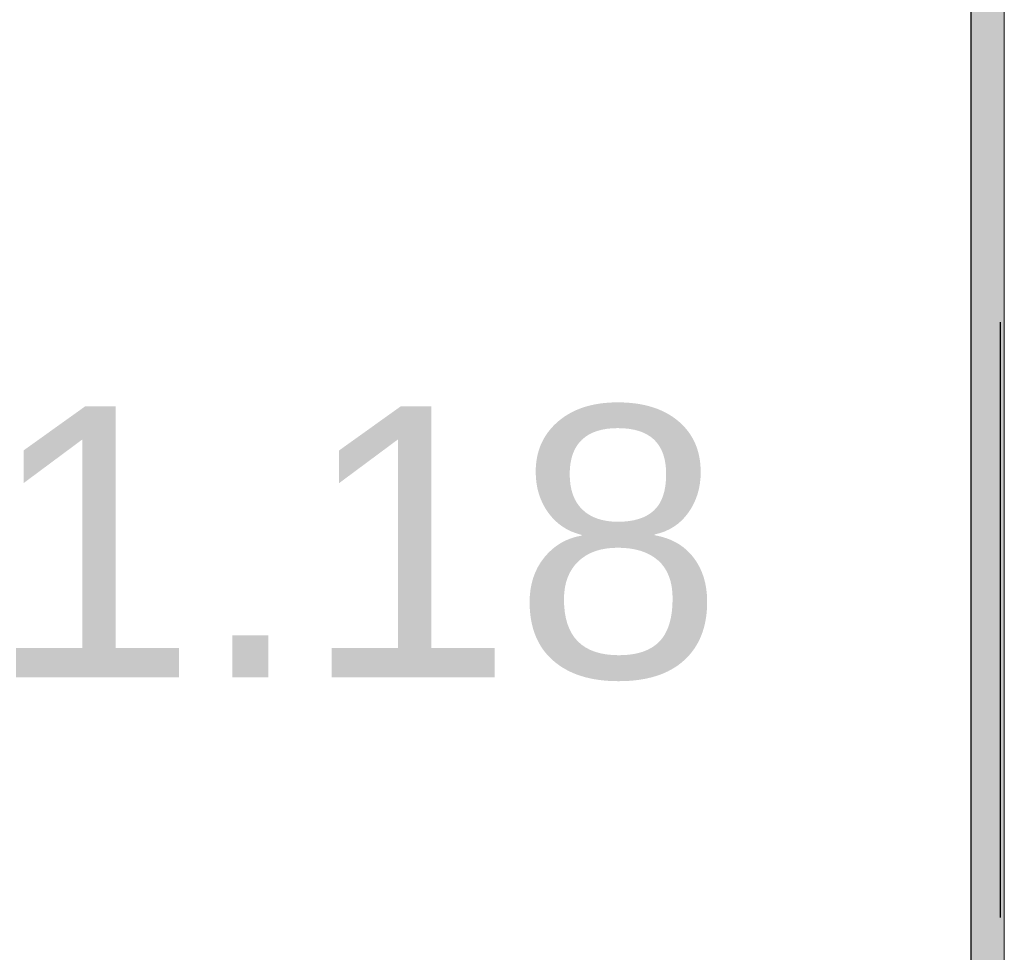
# Model space of a CAD drawing. Header units: inches. Extents: x 15 to 546804, y -66 to 267312.
# Tile 148 of 256: x 461644 to 464621, y 54910 to 57729. Entities that reach past the tile are written whole.
import ezdxf

# ---------------------------------------------------------------- set-up
doc = ezdxf.new("R2010")
doc.units = ezdxf.units.IN
doc.header["$MEASUREMENT"] = 0
doc.layers.add('Binnenwanden', color=2, linetype='Continuous')
doc.styles.add('style1', font='arial.ttf', dxfattribs={"height": 250})

msp = doc.modelspace()

# ---------------------------------------------------------------- hatches: boundary and pattern name
at = {"lineweight": 20}
h = msp.add_hatch(color=7, dxfattribs=at)
h.dxf.hatch_style = 1
h.paths.add_polyline_path([(464520.2, 53129.2), (464621.5, 53129.2), (464621.5, 60120.3), (464520.2, 60120.3)])

# ---------------------------------------------------------------- linework, layer by layer
at = {"color": 7, "lineweight": 20}
for p, q in [((464520.2, 60120.3, 2680), (464520.2, 53129.2, 2680)), ((464521.5, 60120.3, -2380), (464521.5, 53137.8, -2380)), ((464521.5, 60120.3, 820), (464521.5, 53137.8, 820)), ((464621.5, 53128.9, -2380), (464621.5, 60120.3, -2380)), ((464621.5, 53128.9, 820), (464621.5, 60120.3, 820)), ((464621.5, 53129.2, 2680), (464621.5, 60120.3, 2680))]:
    msp.add_line(p, q, dxfattribs=at)
at = {"color": 7, "lineweight": 20, "invisible_edges": 1}
for points in [[(464521.5, 58987.8, 820), (464521.5, 53137.8, -2380), (464521.5, 53137.8, 820)], [(464521.5, 53137.8, -2380), (464521.5, 58987.8, 820), (464521.5, 58987.8, -2380)], [(464621.5, 58978.9, -2380), (464621.5, 53128.9, 820), (464621.5, 53128.9, -2380)], [(464621.5, 53128.9, 820), (464621.5, 58978.9, -2380), (464621.5, 58978.9, 820)]]:
    msp.add_3dface(points, dxfattribs=at)
at = {"layer": 'Binnenwanden', "color": 7, "linetype": 'Continuous', "elevation": 300}
msp.add_lwpolyline([(464610, 55014.8), (464610, 56814.8)], dxfattribs=at)

# ---------------------------------------------------------------- texts
at = {"layer": 'Binnenwanden', "color": 7, "linetype": 'Continuous', "style": 'style1'}
msp.add_text('1.18', height=819, dxfattribs=at).set_placement((461546.2, 55740.9, -150))

doc.saveas('drawing.dxf')
